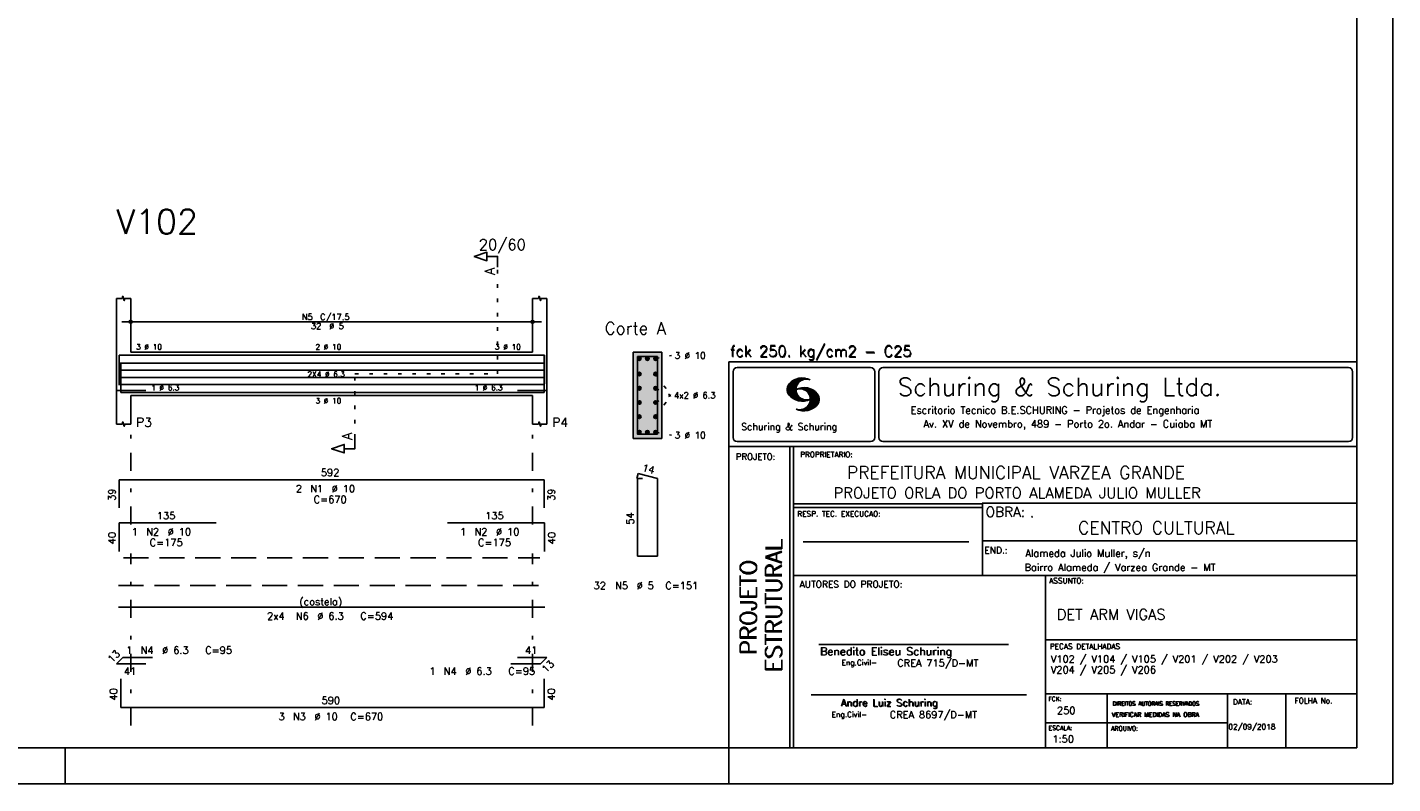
# Model space of a CAD drawing. Extents: x 0 to 84.1, y 0 to 59.4.
# Tile 4 of 7: x 46 to 84.1, y 0 to 21.1. Entities that reach past the tile are written whole.
import ezdxf

# ---------------------------------------------------------------- set-up
doc = ezdxf.new("R2010")
doc.units = 0
for name, pattern in [('ESTILO_TQS_0001', [1, 0.7, -0.3]), ('ESTILO_TQS_0002', [0.4, 0.1, -0.3]), ('ESTILO_TQS_0003', [1.5, 0.5, -0.4, 0.1, -0.5])]:
    doc.linetypes.add(name, pattern=pattern)
for name, color, linetype in [('1', 1, 'CONTINUOUS'), ('10', 10, 'CONTINUOUS'), ('2', 2, 'CONTINUOUS'), ('4', 4, 'CONTINUOUS'), ('6', 6, 'CONTINUOUS'), ('7', 7, 'CONTINUOUS')]:
    doc.layers.add(name, color=color, linetype=linetype)
doc.styles.get("Standard").update_dxf_attribs({"font": 'ROMANS.SHX'})

msp = doc.modelspace()

# ---------------------------------------------------------------- linework, layer by layer
at = {"layer": '1', "linetype": 'ESTILO_TQS_0002'}
for p, q in [((59.155, 11.42), (59.155, 14.39)), ((63.555, 11.845), (64, 11.93)), ((55.18, 9.635), (55.18, 11.42)), ((55.18, 11.42), (59.155, 11.42)), ((63.555, 11.41448), (63.985, 10.82)), ((63.555, 11.01816), (63.985, 10.82)), ((63.555, 10.22552), (63.985, 10.82)), ((63.555, 10.62184), (63.985, 10.82)), ((63.555, 9.795), (64, 9.71))]:
    msp.add_line(p, q, dxfattribs=at)
at = {"layer": '1', "linetype": 'ESTILO_TQS_0001'}
msp.add_line((48.73, 6.295), (60.33, 6.295), dxfattribs=at)
at = {"layer": '1', "linetype": 'CONTINUOUS'}
for centre in [(63.105, 11.845), (63.33, 11.845), (63.555, 11.845), (63.105, 11.41448), (63.555, 11.41448), (63.105, 11.01816), (63.555, 11.01816), (63.105, 10.62184), (63.555, 10.62184), (63.105, 10.22552), (63.555, 10.22552), (63.105, 9.795), (63.33, 9.795), (63.555, 9.795)]:
    msp.add_circle(centre, 0.05, dxfattribs=at)
for points in [[(63.155, 11.845), (63.08, 11.888301), (63.058015, 11.862101)], [(63.155, 11.845), (63.058015, 11.862101), (63.058015, 11.827899)], [(63.155, 11.845), (63.058015, 11.827899), (63.08, 11.801699)], [(63.155, 11.845), (63.113682, 11.89424), (63.08, 11.888301)], [(63.155, 11.845), (63.08, 11.801699), (63.113682, 11.79576)], [(63.155, 11.845), (63.143302, 11.877139), (63.113682, 11.89424)], [(63.155, 11.845), (63.113682, 11.79576), (63.143302, 11.812861)], [(63.155, 11.845), (63.143302, 11.812861), (63.155, 11.845)], [(63.38, 11.845), (63.305, 11.888301), (63.283015, 11.862101)], [(63.38, 11.845), (63.283015, 11.862101), (63.283015, 11.827899)], [(63.38, 11.845), (63.283015, 11.827899), (63.305, 11.801699)], [(63.38, 11.845), (63.338682, 11.89424), (63.305, 11.888301)], [(63.38, 11.845), (63.305, 11.801699), (63.338682, 11.79576)], [(63.38, 11.845), (63.368302, 11.877139), (63.338682, 11.89424)], [(63.38, 11.845), (63.338682, 11.79576), (63.368302, 11.812861)], [(63.38, 11.845), (63.368302, 11.812861), (63.38, 11.845)], [(63.605, 11.845), (63.53, 11.888301), (63.508015, 11.862101)], [(63.605, 11.845), (63.508015, 11.862101), (63.508015, 11.827899)], [(63.605, 11.845), (63.508015, 11.827899), (63.53, 11.801699)], [(63.605, 11.845), (63.563682, 11.89424), (63.53, 11.888301)], [(63.605, 11.845), (63.53, 11.801699), (63.563682, 11.79576)], [(63.605, 11.845), (63.593302, 11.877139), (63.563682, 11.89424)], [(63.605, 11.845), (63.563682, 11.79576), (63.593302, 11.812861)], [(63.605, 11.845), (63.593302, 11.812861), (63.605, 11.845)], [(63.155, 11.41448), (63.08, 11.457781), (63.058015, 11.431581)], [(63.155, 11.41448), (63.058015, 11.431581), (63.058015, 11.397379)], [(63.155, 11.41448), (63.113682, 11.46372), (63.08, 11.457781)], [(63.155, 11.41448), (63.143302, 11.446619), (63.113682, 11.46372)], [(63.605, 11.41448), (63.53, 11.457781), (63.508015, 11.431581)], [(63.605, 11.41448), (63.508015, 11.431581), (63.508015, 11.397379)], [(63.605, 11.41448), (63.563682, 11.46372), (63.53, 11.457781)], [(63.605, 11.41448), (63.593302, 11.446619), (63.563682, 11.46372)], [(63.155, 11.41448), (63.058015, 11.397379), (63.08, 11.371179)], [(63.155, 11.01816), (63.08, 11.061461), (63.058015, 11.035261)], [(63.155, 11.01816), (63.058015, 11.035261), (63.058015, 11.001059)], [(63.155, 11.41448), (63.08, 11.371179), (63.113682, 11.36524)], [(63.155, 11.01816), (63.113682, 11.0674), (63.08, 11.061461)], [(63.155, 11.41448), (63.113682, 11.36524), (63.143302, 11.382341)], [(63.155, 11.01816), (63.143302, 11.050299), (63.113682, 11.0674)], [(63.155, 11.41448), (63.143302, 11.382341), (63.155, 11.41448)], [(63.605, 11.41448), (63.508015, 11.397379), (63.53, 11.371179)], [(63.605, 11.01816), (63.53, 11.061461), (63.508015, 11.035261)], [(63.605, 11.01816), (63.508015, 11.035261), (63.508015, 11.001059)], [(63.605, 11.41448), (63.53, 11.371179), (63.563682, 11.36524)], [(63.605, 11.01816), (63.563682, 11.0674), (63.53, 11.061461)], [(63.605, 11.41448), (63.563682, 11.36524), (63.593302, 11.382341)], [(63.605, 11.01816), (63.593302, 11.050299), (63.563682, 11.0674)], [(63.605, 11.41448), (63.593302, 11.382341), (63.605, 11.41448)], [(63.155, 11.01816), (63.058015, 11.001059), (63.08, 10.974859)], [(63.155, 10.62184), (63.08, 10.665141), (63.058015, 10.638941)], [(63.155, 11.01816), (63.08, 10.974859), (63.113682, 10.96892)], [(63.155, 10.62184), (63.113682, 10.67108), (63.08, 10.665141)], [(63.155, 11.01816), (63.113682, 10.96892), (63.143302, 10.986021)], [(63.155, 10.62184), (63.143302, 10.653979), (63.113682, 10.67108)], [(63.155, 11.01816), (63.143302, 10.986021), (63.155, 11.01816)], [(63.605, 11.01816), (63.508015, 11.001059), (63.53, 10.974859)], [(63.605, 10.62184), (63.53, 10.665141), (63.508015, 10.638941)], [(63.605, 11.01816), (63.53, 10.974859), (63.563682, 10.96892)], [(63.605, 10.62184), (63.563682, 10.67108), (63.53, 10.665141)], [(63.605, 11.01816), (63.563682, 10.96892), (63.593302, 10.986021)], [(63.605, 10.62184), (63.593302, 10.653979), (63.563682, 10.67108)], [(63.605, 11.01816), (63.593302, 10.986021), (63.605, 11.01816)], [(63.155, 10.62184), (63.058015, 10.638941), (63.058015, 10.604739)], [(63.155, 10.62184), (63.058015, 10.604739), (63.08, 10.578539)], [(63.155, 10.62184), (63.08, 10.578539), (63.113682, 10.5726)], [(63.155, 10.22552), (63.113682, 10.27476), (63.08, 10.268821)], [(63.155, 10.62184), (63.113682, 10.5726), (63.143302, 10.589701)], [(63.155, 10.22552), (63.143302, 10.257659), (63.113682, 10.27476)], [(63.155, 10.62184), (63.143302, 10.589701), (63.155, 10.62184)], [(63.605, 10.62184), (63.508015, 10.638941), (63.508015, 10.604739)], [(63.605, 10.62184), (63.508015, 10.604739), (63.53, 10.578539)], [(63.605, 10.62184), (63.53, 10.578539), (63.563682, 10.5726)], [(63.605, 10.22552), (63.563682, 10.27476), (63.53, 10.268821)], [(63.605, 10.62184), (63.563682, 10.5726), (63.593302, 10.589701)], [(63.605, 10.22552), (63.593302, 10.257659), (63.563682, 10.27476)], [(63.605, 10.62184), (63.593302, 10.589701), (63.605, 10.62184)], [(63.155, 10.22552), (63.08, 10.268821), (63.058015, 10.242621)], [(63.155, 10.22552), (63.058015, 10.242621), (63.058015, 10.208419)], [(63.155, 10.22552), (63.058015, 10.208419), (63.08, 10.182219)], [(63.155, 10.22552), (63.08, 10.182219), (63.113682, 10.17628)], [(63.155, 10.22552), (63.113682, 10.17628), (63.143302, 10.193381)], [(63.155, 10.22552), (63.143302, 10.193381), (63.155, 10.22552)], [(63.605, 10.22552), (63.53, 10.268821), (63.508015, 10.242621)], [(63.605, 10.22552), (63.508015, 10.242621), (63.508015, 10.208419)], [(63.605, 10.22552), (63.508015, 10.208419), (63.53, 10.182219)], [(63.605, 10.22552), (63.53, 10.182219), (63.563682, 10.17628)], [(63.605, 10.22552), (63.563682, 10.17628), (63.593302, 10.193381)], [(63.605, 10.22552), (63.593302, 10.193381), (63.605, 10.22552)], [(63.155, 9.795), (63.08, 9.838301), (63.058015, 9.812101)], [(63.155, 9.795), (63.058015, 9.812101), (63.058015, 9.777899)], [(63.155, 9.795), (63.058015, 9.777899), (63.08, 9.751699)], [(63.155, 9.795), (63.113682, 9.84424), (63.08, 9.838301)], [(63.155, 9.795), (63.08, 9.751699), (63.113682, 9.74576)], [(63.155, 9.795), (63.143302, 9.827139), (63.113682, 9.84424)], [(63.155, 9.795), (63.113682, 9.74576), (63.143302, 9.762861)], [(63.155, 9.795), (63.143302, 9.762861), (63.155, 9.795)], [(63.38, 9.795), (63.305, 9.838301), (63.283015, 9.812101)], [(63.38, 9.795), (63.283015, 9.812101), (63.283015, 9.777899)], [(63.38, 9.795), (63.283015, 9.777899), (63.305, 9.751699)], [(63.38, 9.795), (63.338682, 9.84424), (63.305, 9.838301)], [(63.38, 9.795), (63.305, 9.751699), (63.338682, 9.74576)], [(63.38, 9.795), (63.368302, 9.827139), (63.338682, 9.84424)], [(63.38, 9.795), (63.338682, 9.74576), (63.368302, 9.762861)], [(63.38, 9.795), (63.368302, 9.762861), (63.38, 9.795)], [(63.605, 9.795), (63.53, 9.838301), (63.508015, 9.812101)], [(63.605, 9.795), (63.508015, 9.812101), (63.508015, 9.777899)], [(63.605, 9.795), (63.508015, 9.777899), (63.53, 9.751699)], [(63.605, 9.795), (63.563682, 9.84424), (63.53, 9.838301)], [(63.605, 9.795), (63.53, 9.751699), (63.563682, 9.74576)], [(63.605, 9.795), (63.593302, 9.827139), (63.563682, 9.84424)], [(63.605, 9.795), (63.563682, 9.74576), (63.593302, 9.762861)], [(63.605, 9.795), (63.593302, 9.762861), (63.605, 9.795)]]:
    msp.add_solid(points, dxfattribs=at)
at = {"layer": '10', "linetype": 'CONTINUOUS'}
for points in [[(63.73, 9.62), (63.73, 12.02), (62.93, 12.02)], [(63.73, 9.62), (62.93, 12.02), (62.93, 9.62)], [(63.73, 9.62), (62.93, 9.62), (63.73, 9.62)]]:
    msp.add_solid(points, dxfattribs=at)
at = {"layer": '2', "linetype": 'CONTINUOUS'}
for p, q in [((84.100006, 0), (84.100006, 59.400002)), ((48.53, 12.02), (48.53, 13.52)), ((48.93, 12.02), (48.93, 13.52)), ((60.13, 12.02), (60.13, 13.52)), ((60.53, 12.02), (60.53, 13.52)), ((48.93, 12.6), (48.93, 13.12)), ((60.13, 12.6), (60.13, 13.12)), ((48.68, 12.87), (60.38, 12.87)), ((48.93, 12.35), (48.93, 12.35)), ((60.13, 12.35), (60.13, 12.35)), ((48.53, 12.02), (48.53, 10.82)), ((48.93, 12.02), (60.13, 12.02)), ((60.53, 12.02), (60.53, 10.82)), ((63.73, 12.02), (62.93, 12.02)), ((62.93, 12.02), (62.93, 9.62)), ((63.73, 9.62), (63.73, 12.02)), ((65.600006, 11.755142), (83.100006, 11.755135)), ((65.600006, 1), (65.600006, 11.755142)), ((65.715988, 11.477417), (65.715988, 9.648308)), ((65.832489, 11.593918), (69.548996, 11.593918)), ((69.665497, 11.477417), (69.665497, 9.648308)), ((69.778748, 11.477417), (69.778748, 9.648308)), ((69.895248, 11.593918), (82.867508, 11.593918)), ((82.984009, 11.477417), (82.984009, 9.648308)), ((67.221771, 10.985771), (67.52832, 11.29232)), ((67.222122, 10.971992), (67.545929, 11.295792)), ((67.222168, 11.000305), (67.508011, 11.286148)), ((67.222488, 10.958214), (67.56427, 11.300003)), ((67.224365, 11.016647), (67.488403, 11.280685)), ((67.224472, 10.94606), (67.581131, 11.302727)), ((67.226578, 11.03299), (67.465408, 11.271812)), ((67.2267, 10.934158), (67.596313, 11.303772)), ((67.228943, 10.922256), (67.612335, 11.305649)), ((67.232178, 10.911354), (67.626831, 11.306015)), ((67.232437, 11.052986), (67.439468, 11.26001)), ((67.235916, 10.900948), (67.642014, 11.307053)), ((67.239258, 11.073952), (67.410522, 11.245209)), ((67.239655, 10.890556), (67.656281, 11.307182)), ((67.243561, 10.880333), (67.66925, 11.306015)), ((67.248611, 10.871239), (67.520584, 11.143219)), ((67.252747, 11.10157), (67.374313, 11.223145)), ((67.253647, 10.862129), (67.502121, 11.110611)), ((67.258682, 10.853035), (67.491592, 11.085945)), ((67.264267, 10.84449), (67.483597, 11.06382)), ((67.270782, 10.836868), (67.47966, 11.045746)), ((67.608673, 11.2313), (67.68306, 11.305702)), ((67.638062, 11.246552), (67.69574, 11.30423)), ((67.652435, 10.992317), (67.695602, 11.035484)), ((67.662872, 11.257233), (67.708405, 11.302757)), ((67.681976, 11.262199), (67.721237, 11.30146)), ((67.702469, 11.268562), (67.733063, 11.299149)), ((67.718491, 11.270424), (67.744904, 11.296837)), ((67.734482, 11.272285), (67.757004, 11.294807)), ((67.750473, 11.274147), (67.768555, 11.292221)), ((48.53, 10.82), (48.53, 10.02)), ((48.93, 10.82), (60.13, 10.82)), ((48.93, 10.82), (48.93, 10.02)), ((60.13, 10.82), (60.13, 10.02)), ((60.53, 10.82), (60.53, 10.02)), ((67.277298, 10.829247), (67.475876, 11.027817)), ((67.283813, 10.821625), (67.474167, 11.011971)), ((67.290558, 10.814232), (67.473114, 10.99678)), ((67.296936, 10.807419), (67.470306, 10.980797)), ((67.304733, 10.800133), (67.473206, 10.968597)), ((67.311829, 10.793083), (67.474121, 10.955383)), ((67.319168, 10.786293), (67.475159, 10.942276)), ((67.326828, 10.779808), (67.477615, 10.930595)), ((67.334488, 10.773323), (67.480087, 10.918922)), ((67.342133, 10.766846), (67.482544, 10.907249)), ((67.350098, 10.760674), (67.485901, 10.896469)), ((67.358337, 10.754768), (67.489655, 10.886078)), ((67.366577, 10.748863), (67.493408, 10.875694)), ((67.374802, 10.742966), (67.497208, 10.865356)), ((67.383392, 10.737427), (67.502075, 10.856102)), ((67.392227, 10.732109), (67.506958, 10.84684)), ((67.401062, 10.726807), (67.511841, 10.837578)), ((67.409882, 10.721497), (67.516922, 10.828537)), ((67.419189, 10.71666), (67.522842, 10.820305)), ((67.428635, 10.711967), (67.528748, 10.812088)), ((67.43808, 10.707275), (67.534668, 10.803864)), ((67.44754, 10.702599), (67.540802, 10.79586)), ((67.457642, 10.698563), (67.547699, 10.78862)), ((67.467743, 10.694519), (67.554611, 10.781387)), ((67.477829, 10.690483), (67.561508, 10.774155)), ((67.488205, 10.686714), (67.568588, 10.767105)), ((67.499008, 10.683372), (67.576477, 10.760849)), ((67.509796, 10.680031), (67.584366, 10.754601)), ((67.520599, 10.676697), (67.592255, 10.74836)), ((67.531494, 10.998619), (67.546158, 11.013283)), ((67.532074, 10.674026), (67.600327, 10.742287)), ((67.543625, 10.671448), (67.609238, 10.737053)), ((67.548691, 11.001663), (67.565323, 11.018303)), ((67.555176, 10.668869), (67.618134, 10.731819)), ((67.563156, 11.001991), (67.584885, 11.023735)), ((67.5672, 10.666748), (67.627045, 10.726585)), ((67.577606, 11.002319), (67.601898, 11.026611)), ((67.579605, 10.665009), (67.636261, 10.721664)), ((67.591995, 10.663277), (67.646255, 10.717522)), ((67.592072, 11.002647), (67.619476, 11.030045)), ((67.604584, 11.001007), (67.635239, 11.03167)), ((67.604782, 10.661919), (67.65625, 10.713379)), ((67.617233, 10.999535), (67.651505, 11.033806)), ((67.618134, 10.66114), (67.666229, 10.709244)), ((67.62999, 10.998154), (67.666199, 11.034363)), ((67.6315, 10.660355), (67.67691, 10.705772)), ((67.64122, 10.995239), (67.680893, 11.03492)), ((67.645309, 10.660042), (67.688126, 10.70285)), ((67.65976, 10.660355), (67.699341, 10.699936)), ((67.664337, 10.990074), (67.708984, 11.034729)), ((67.671295, 10.38913), (68.095734, 10.813568)), ((67.67421, 10.660667), (67.710678, 10.697136)), ((67.674881, 10.986488), (67.72316, 11.034767)), ((67.684326, 10.981789), (67.736191, 11.033653)), ((67.685135, 10.388832), (68.100952, 10.804665)), ((67.690598, 10.661674), (67.723846, 10.694931)), ((67.694321, 10.977654), (67.748459, 11.031792)), ((67.698959, 10.388527), (68.104996, 10.794571)), ((67.704605, 10.973801), (67.761597, 11.0308)), ((67.70816, 10.663521), (67.737625, 10.692986)), ((67.713776, 10.389206), (68.107529, 10.782967)), ((67.71431, 10.969368), (67.773758, 11.028824)), ((67.722412, 10.963333), (67.785233, 11.026146)), ((67.725296, 10.665939), (67.750778, 10.691422)), ((67.728806, 10.390091), (68.110825, 10.77211)), ((67.732498, 10.959282), (67.797607, 11.024391)), ((67.740387, 10.953033), (67.808838, 11.021484)), ((67.741867, 10.668861), (67.765747, 10.692741)), ((67.744095, 10.391251), (68.114105, 10.761261)), ((67.749115, 10.947632), (67.819702, 11.018219)), ((67.756165, 10.940536), (67.830765, 11.015137)), ((67.760269, 10.672806), (67.780136, 10.69268)), ((67.760544, 10.393555), (68.11557, 10.748596)), ((67.765198, 10.93544), (67.841873, 11.012115)), ((67.77211, 10.928207), (67.852234, 11.008339)), ((67.776978, 10.395859), (68.117249, 10.736137)), ((67.779831, 10.921783), (67.86261, 11.004555)), ((67.780106, 10.677895), (67.794464, 10.692261)), ((67.785919, 10.913734), (67.873306, 11.001122)), ((67.794006, 10.907692), (67.883316, 10.997002)), ((67.794464, 10.692261), (67.796539, 10.694336)), ((67.794861, 10.399597), (68.118942, 10.723679)), ((67.798126, 10.683296), (67.810562, 10.69574)), ((67.799911, 10.899467), (67.892731, 10.992279)), ((67.806625, 10.892029), (67.902451, 10.987854)), ((67.811752, 10.883018), (67.912231, 10.983505)), ((67.813049, 10.403664), (68.118515, 10.709122)), ((67.817169, 10.689835), (67.825378, 10.698044)), ((67.817657, 10.874802), (67.921875, 10.979012)), ((67.822357, 10.554344), (68.091095, 10.823074)), ((67.823761, 10.866768), (67.930435, 10.973442)), ((67.829498, 10.858353), (67.940002, 10.968857)), ((67.832825, 10.409302), (68.118134, 10.694611)), ((67.833084, 10.695976), (67.839569, 10.702461)), ((67.833527, 10.848244), (67.948654, 10.963379)), ((67.838394, 10.838989), (67.957047, 10.957634)), ((67.840729, 10.586838), (68.086777, 10.832893)), ((67.843323, 10.829773), (67.965561, 10.952019)), ((67.848358, 10.817596), (67.975677, 10.944923)), ((67.848709, 10.608963), (68.081818, 10.842072)), ((67.852341, 10.806755), (67.985031, 10.939453)), ((67.853302, 10.415634), (68.117767, 10.680092)), ((67.856201, 10.794724), (67.99379, 10.932312)), ((67.856934, 10.63131), (68.075089, 10.849472)), ((67.859863, 10.781189), (68.003067, 10.924393)), ((67.860703, 10.649239), (68.070358, 10.858894)), ((67.862656, 10.768639), (68.011749, 10.91774)), ((67.865173, 10.667847), (68.063507, 10.866165)), ((67.865234, 10.753647), (68.02092, 10.90934)), ((67.866241, 10.683037), (68.057556, 10.874352)), ((67.866318, 10.73967), (68.029205, 10.90255)), ((67.867294, 10.698235), (68.049774, 10.880722)), ((67.867905, 10.725861), (68.036682, 10.894646)), ((67.868118, 10.711845), (68.043793, 10.887527)), ((67.876404, 10.424599), (68.113495, 10.66169)), ((67.550323, 10.409546), (67.562592, 10.421799)), ((67.561462, 10.40654), (67.576416, 10.421486)), ((67.572601, 10.403542), (67.590225, 10.421173)), ((67.583755, 10.400551), (67.606155, 10.422958)), ((67.595673, 10.398346), (67.622162, 10.424828)), ((67.607605, 10.396141), (67.639587, 10.428116)), ((67.619553, 10.393929), (67.658707, 10.43309)), ((67.632141, 10.392387), (67.679932, 10.440178)), ((67.644958, 10.391075), (67.704071, 10.450188)), ((67.657776, 10.389755), (67.737152, 10.469131)), ((67.901276, 10.435333), (68.110229, 10.644287)), ((67.929581, 10.449501), (68.101624, 10.621544)), ((67.966125, 10.471909), (68.08902, 10.594803)), ((68.045029, 10.536674), (68.057724, 10.54937)), ((62.93, 9.62), (63.73, 9.62)), ((65.832489, 9.531807), (69.548996, 9.531807)), ((69.895248, 9.531807), (82.867508, 9.531807)), ((65.600006, 9.399994), (83.100006, 9.399994)), ((67.300385, 5.799995), (67.300385, 9.399994)), ((67.400391, 5.799995), (67.400391, 9.399994)), ((83.100006, 9.399994), (83.100006, 1)), ((72.668579, 7.799995), (67.400391, 7.799995)), ((72.668579, 7.699995), (67.400391, 7.699995)), ((83.100006, 7.814748), (72.656072, 7.814748)), ((72.668579, 6.816429), (72.668579, 7.814748)), ((67.670311, 6.739054), (72.288887, 6.739054)), ((72.668579, 6.816429), (72.668579, 5.799995)), ((72.668579, 6.7647), (83.100006, 6.764707)), ((67.300385, 1), (67.300385, 5.799995)), ((67.400391, 1), (67.400391, 5.799995)), ((67.400391, 5.799995), (83.100006, 5.799995)), ((74.420959, 4.799995), (74.420959, 5.799995)), ((74.420959, 1), (74.420959, 4.799995)), ((68.11142, 3.880456), (73.389854, 3.880456)), ((74.420958, 4.005768), (83.100005, 4.005775)), ((67.897606, 2.480272), (73.894493, 2.480272)), ((74.420959, 2.505768), (83.100006, 2.505775)), ((76.14679, 1), (76.14679, 2.505775)), ((79.496475, 1), (79.496475, 2.505775)), ((81.120974, 1), (81.120974, 2.505774)), ((74.420959, 1.691734), (79.496475, 1.691742)), ((47.100006, 0), (47.100006, 1)), ((65.600006, 0), (65.600006, 1)), ((83.100006, 1), (65.600006, 1)), ((0, 0), (84.100006, 0))]:
    msp.add_line(p, q, dxfattribs=at)
at = {"layer": '2', "linetype": 'ESTILO_TQS_0003'}
for p, q in [((48.93, 7.222), (48.93, 9.72)), ((60.13, 7.222), (60.13, 9.72)), ((48.93, 1.62), (48.93, 6.418)), ((60.13, 1.62), (60.13, 6.418))]:
    msp.add_line(p, q, dxfattribs=at)
at = {"layer": '2', "linetype": 'CONTINUOUS'}
for points in [[(83.100006, 1), (2.5, 1), (2.5, 58.400002), (83.100006, 58.400002), (83.100006, 1)], [(59.155, 14.39), (59.155, 14.69), (58.855, 14.69), (58.855, 14.57), (58.505, 14.69), (58.855, 14.81), (58.855, 14.69)], [(48.53, 13.52), (48.69, 13.52), (48.71, 13.58), (48.75, 13.46), (48.77, 13.52), (48.93, 13.52)], [(60.13, 13.52), (60.29, 13.52), (60.31, 13.58), (60.35, 13.46), (60.37, 13.52), (60.53, 13.52)], [(48.53, 10.02), (48.69, 10.02), (48.71, 10.08), (48.75, 9.96), (48.77, 10.02), (48.93, 10.02)], [(60.13, 10.02), (60.29, 10.02), (60.31, 10.08), (60.35, 9.96), (60.37, 10.02), (60.53, 10.02)], [(55.18, 9.635), (55.18, 9.335), (54.88, 9.335), (54.88, 9.215), (54.53, 9.335), (54.88, 9.455), (54.88, 9.335)]]:
    msp.add_lwpolyline(points, dxfattribs=at)
for centre, radius in [((48.93, 12.87), 0.041625), ((48.93, 12.87), 0.02075), ((60.13, 12.87), 0.041625), ((60.13, 12.87), 0.02075)]:
    msp.add_circle(centre, radius, dxfattribs=at)
for centre, radius, start, end in [((65.832489, 11.477417), 0.116502, 90, 180), ((69.548996, 11.477417), 0.116502, 0, 90), ((69.895248, 11.477417), 0.116502, 90, 180), ((82.867508, 11.477417), 0.116502, 0, 90), ((67.465149, 10.982269), 0.243989, 140.229431, 231.895096), ((67.648087, 10.815277), 0.491555, 63.393265, 138.909058), ((67.763229, 10.98333), 0.291044, 68.851509, 291.148499), ((67.692337, 10.543831), 0.491555, 41.090942, 116.606735), ((67.648087, 11.15139), 0.491555, 218.229782, 296.60672), ((67.577194, 10.711891), 0.291044, 248.851501, 111.148491), ((67.875275, 10.710823), 0.243989, 308.104889, 39.770576), ((67.692337, 10.879951), 0.491555, 243.393265, 321.770233), ((65.832489, 9.648308), 0.116502, 180, 270), ((69.548996, 9.648308), 0.116502, 270, 0), ((69.895248, 9.648308), 0.116502, 180, 270), ((82.867508, 9.648308), 0.116502, 270, 0)]:
    msp.add_arc(centre, radius, start, end, dxfattribs=at)
at = {"layer": '4', "linetype": 'CONTINUOUS'}
for p, q in [((48.61, 11.16), (48.61, 11.94)), ((48.61, 11.94), (60.45, 11.94)), ((48.61, 11.14), (48.61, 11.94)), ((48.61, 11.94), (51.31, 11.94)), ((57.76, 11.94), (60.46, 11.94)), ((60.45, 11.94), (60.45, 11.16)), ((60.46, 11.94), (60.46, 11.14)), ((48.59, 11.71724), (60.4704, 11.71724)), ((48.59, 11.51908), (60.4704, 11.51908)), ((48.65, 11.7), (48.65, 10.9)), ((60.45, 10.9), (60.45, 11.7)), ((48.59, 11.32092), (60.4704, 11.32092)), ((48.59, 11.12276), (60.4704, 11.12276)), ((49.35, 10.96), (48.53, 10.96)), ((48.65, 10.9), (60.45, 10.9)), ((59.71, 10.96), (60.53, 10.96))]:
    msp.add_line(p, q, dxfattribs=at)
msp.add_lwpolyline([(63.05, 11.9), (63.05, 9.74), (63.61, 9.74), (63.61, 11.9), (63.05, 11.9)], dxfattribs=at)
at = {"layer": '6', "linetype": 'CONTINUOUS'}
for p, q in [((48.61, 7.69), (48.61, 8.47)), ((48.61, 8.47), (60.45, 8.47)), ((60.45, 8.47), (60.45, 7.69)), ((63.067782, 8.64), (63.032782, 8.504446)), ((63.19, 8.5), (63.05, 8.5)), ((63.05, 8.5), (63.05, 6.34)), ((63.61, 8.5), (63.067782, 8.64)), ((63.61, 6.34), (63.61, 8.5)), ((48.61, 6.47), (48.61, 7.27)), ((48.61, 7.27), (51.31, 7.27)), ((57.76, 7.27), (60.46, 7.27)), ((60.46, 7.27), (60.46, 6.47)), ((63.05, 6.34), (63.61, 6.34)), ((48.59, 4.92), (60.4704, 4.92)), ((48.53, 3.336152), (48.713848, 3.52)), ((48.713848, 3.52), (49.533848, 3.52)), ((59.71, 3.52), (60.53, 3.52)), ((60.53, 3.52), (60.346152, 3.336152)), ((49.35, 3.336152), (48.53, 3.336152)), ((60.346152, 3.336152), (59.526152, 3.336152)), ((48.65, 2.92), (48.65, 2.12)), ((60.45, 2.12), (60.45, 2.92)), ((48.65, 2.12), (60.45, 2.12))]:
    msp.add_line(p, q, dxfattribs=at)
at = {"layer": '6', "linetype": 'ESTILO_TQS_0001'}
msp.add_line((48.59, 5.52), (60.4704, 5.52), dxfattribs=at)

# ---------------------------------------------------------------- texts
at = {"layer": '1', "linetype": 'CONTINUOUS'}
for s, height, p in [('PREFEITURA MUNICIPAL VARZEA GRANDE', 0.35, (68.88924, 8.494706)), ('PROJETO ORLA DO PORTO ALAMEDA JULIO MULLER', 0.3, (68.518476, 7.952581)), ('.', 0.3, (73.984333, 7.423969)), ('CENTRO CULTURAL', 0.35, (75.330094, 6.957007)), ('Alameda Julio Muller, s/n', 0.2, (73.86333, 6.322955)), ('Bairro Alameda / Varzea Grande - MT', 0.2, (73.840306, 5.930193)), ('DET ARM VIGAS', 0.3, (74.737424, 4.567268)), ('V102 / V104 / V105 / V201 / V202 / V203', 0.2, (74.571808, 3.37457)), ('V204 / V205 / V206', 0.2, (74.571808, 3.07457)), ('250', 0.2, (74.745692, 1.940266)), ('02/09/2018', 0.15, (79.520414, 1.512631))]:
    msp.add_text(s, height=height, dxfattribs=at).set_placement(p)
at = {"layer": '2', "linetype": 'CONTINUOUS'}
for s, height, p in [('20/60', 0.3, (58.63, 14.87)), ('N5', 0.17, (53.697, 12.921)), ('C/17.5', 0.17, (54.207, 12.921)), ('32', 0.17, (53.952, 12.666)), ('%%c 5', 0.17, (54.462, 12.666)), ('Corte A', 0.34, (62.14, 12.52)), ('3 %%c 10', 0.15, (49.08, 12.095)), ('2 %%c 10', 0.15, (54.08, 12.095)), ('3 %%c 10', 0.15, (59.08, 12.095)), ('fck 250. kg/cm2 - C25', 0.3, (65.628578, 11.907463)), ('fck 250. kg/cm2 - C25', 0.3, (65.641754, 11.880586)), ('3 %%c 10', 0.18, (64.09, 11.84)), ('2X4 %%c 6.3', 0.15, (53.8552, 11.33592)), ('1 %%c 6.3', 0.15, (49.5, 10.96)), ('1 %%c 6.3', 0.15, (58.51, 10.96)), ('Schuring & Schuring Ltda.', 0.5, (70.306839, 10.806786)), ('3 %%c 10', 0.15, (54.08, 10.595)), ('4x2 %%c 6.3', 0.17, (64.07, 10.735)), ('Escritorio Tecnico B.E.SCHURING - Projetos de Engenharia', 0.2, (70.664673, 10.308487)), ('P3', 0.25, (49.08, 9.945)), ('P4', 0.25, (60.68, 9.945)), ('Schuring & Schuring', 0.19, (65.944336, 9.851486)), ('Av. XV de Novembro, 489 - Porto 2o. Andar - Cuiaba MT', 0.2, (71.023193, 9.925888)), ('3 %%c 10', 0.18, (64.09, 9.62)), ('PROJETO:', 0.175, (65.793152, 9.02159)), ('PROPRIETARIO:', 0.15, (67.584534, 9.097366)), ('592', 0.2, (54.23, 8.57)), ('2', 0.2, (53.53, 8.12)), ('N1', 0.2, (53.93, 8.12)), ('C=670', 0.2, (54.03, 7.82)), ('%%c 10', 0.2, (54.53, 8.12)), ('OBRA:', 0.278755, (72.755102, 7.434759)), ('135', 0.2, (49.66, 7.37)), ('135', 0.2, (58.81, 7.37)), ('RESP. TEC. EXECUCAO:', 0.15, (67.506004, 7.444514)), ('1', 0.2, (48.96, 6.92)), ('N2', 0.2, (49.36, 6.92)), ('%%c 10', 0.2, (49.96, 6.92)), ('1', 0.2, (58.11, 6.92)), ('N2', 0.2, (58.51, 6.92)), ('%%c 10', 0.2, (59.11, 6.92)), ('C=175', 0.2, (49.46, 6.62)), ('C=175', 0.2, (58.61, 6.62)), ('END.:', 0.185837, (72.717902, 6.410233)), ('ASSUNTO:', 0.15, (74.525462, 5.581304)), ('32', 0.2, (61.83, 5.42)), ('N5', 0.2, (62.43, 5.42)), ('%%c 5', 0.2, (63.03, 5.42)), ('C=151', 0.2, (63.83, 5.42)), ('AUTORES DO PROJETO:', 0.185837, (67.572014, 5.463953)), ('(costela)', 0.2, (53.6302, 4.97)), ('2x4', 0.2, (52.7302, 4.57)), ('N6', 0.2, (53.5302, 4.57)), ('%%c 6.3', 0.2, (54.1302, 4.57)), ('C=594', 0.2, (55.3302, 4.57)), ('1', 0.2, (48.805772, 3.62)), ('N4', 0.2, (49.205772, 3.62)), ('%%c 6.3', 0.2, (49.805772, 3.62)), ('C=95', 0.2, (51.005772, 3.62)), ('41', 0.2, (59.92, 3.62)), ('Benedito Eliseu Schuring', 0.22, (68.138321, 3.577287)), ('Benedito Eliseu Schuring', 0.22, (68.149795, 3.577287)), ('PECAS DETALHADAS', 0.15, (74.54287, 3.751117)), ('Eng.Civil-', 0.15, (68.737209, 3.298847)), ('CREA 715/D-MT', 0.2, (70.290742, 3.262761)), ('41', 0.2, (48.74, 3.036152)), ('1', 0.2, (57.254228, 3.036152)), ('N4', 0.2, (57.654228, 3.036152)), ('%%c 6.3', 0.2, (58.254228, 3.036152)), ('C=95', 0.2, (59.454228, 3.036152)), ('590', 0.2, (54.25, 2.22)), ('Andre Luiz Schuring', 0.2, (68.716738, 2.158081)), ('Andre Luiz Schuring', 0.2, (68.734296, 2.149201)), ('FCK:', 0.125, (74.500763, 2.299423)), ('DIREITOS AUTORAIS RESERVADOS', 0.11, (76.294724, 2.176125)), ('DIREITOS AUTORAIS RESERVADOS', 0.11, (76.303696, 2.176125)), ('DATA:', 0.15, (79.648044, 2.2071)), ('FOLHA No.', 0.15, (81.365514, 2.23814)), ('3', 0.2, (53.05, 1.77)), ('N3', 0.2, (53.45, 1.77)), ('%%c 10', 0.2, (54.05, 1.77)), ('C=670', 0.2, (55.05, 1.77)), ('Eng.Civil-', 0.15, (68.462773, 1.853248)), ('CREA 8697/D-MT', 0.2, (70.08334, 1.825346)), ('VERIFICAR MEDIDAS NA OBRA', 0.125, (76.271484, 1.861862)), ('VERIFICAR MEDIDAS NA OBRA', 0.125, (76.280457, 1.861862)), ('ESCALA:', 0.125, (74.507034, 1.490738)), ('ARQUIVO:', 0.125, (76.249054, 1.475601)), ('1:50', 0.2, (74.617035, 1.144112))]:
    msp.add_text(s, height=height, dxfattribs=at).set_placement(p)
for s, height, rotation, p in [('A', 0.272, 90, (59.0734, 14.1724)), ('A', 0.272, 90, (55.0984, 9.5806)), ('14', 0.2, 345.522488, (63.170242, 8.716825)), ('39', 0.2, 90, (48.51, 7.88)), ('39', 0.2, 90, (60.75, 7.88)), ('54', 0.2, 90, (62.95, 7.22)), ('40', 0.2, 90, (48.51, 6.67)), ('40', 0.2, 90, (60.76, 6.67)), ('ESTRUTURAL', 0.45, 90, (67.07373, 3.12536)), ('ESTRUTURAL', 0.45, 90, (67.07373, 3.094507)), ('PROJETO', 0.45, 90, (66.369095, 3.606125)), ('PROJETO', 0.45, 90, (66.369095, 3.575272)), ('13', 0.2, 45, (48.409792, 3.357365)), ('13', 0.2, 45, (60.508787, 3.074523)), ('40', 0.2, 90, (48.55, 2.32)), ('40', 0.2, 90, (60.75, 2.32))]:
    msp.add_text(s, height=height, rotation=rotation, dxfattribs=at).set_placement(p)
at = {"layer": '7', "linetype": 'CONTINUOUS'}
msp.add_text('V102', height=0.68, dxfattribs=at).set_placement((48.53, 15.32))

doc.saveas('drawing.dxf')
